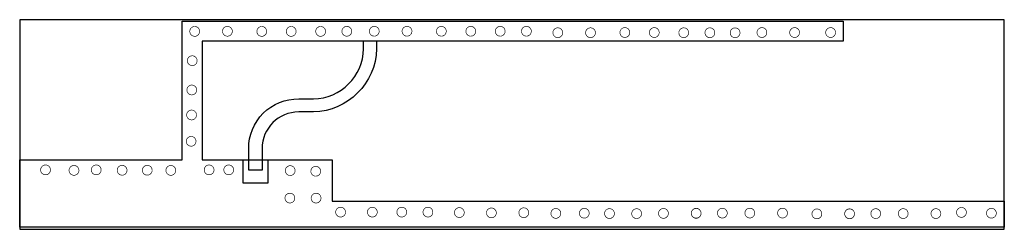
# Model space of a CAD drawing. Extents: x -7.2 to 22.9, y -1.8 to 4.6.
import ezdxf

# ---------------------------------------------------------------- set-up
doc = ezdxf.new("R2010")
doc.units = 0
for name, color, linetype in [('ET_BOTTOM', 69, 'CONTINUOUS'), ('ET_TOP', 12, 'CONTINUOUS'), ('PG_DFA_BOUND_TOP', 254, 'CONTINUOUS'), ('VIAS', 111, 'CONTINUOUS')]:
    doc.layers.add(name, color=color, linetype=linetype)

msp = doc.modelspace()

# ---------------------------------------------------------------- linework, layer by layer
at = {"layer": 'ET_BOTTOM'}
msp.add_lwpolyline([(-7.2, -1.73), (-7.2, 0.32), (-2.23, 0.32), (-2.23, 4.56), (17.97, 4.56), (17.97, 3.95), (-1.62, 3.95), (-1.62, 0.32), (2.35, 0.32), (2.35, -0.94), (22.895, -0.94), (22.895, -1.73)], close=True, dxfattribs=at)
at = {"layer": 'ET_TOP'}
msp.add_lwpolyline([(-7.2, -1.73), (-7.2, 0.32), (-2.23, 0.32), (-2.23, 4.56), (17.97, 4.56), (17.97, 3.95), (3.71, 3.95), (3.71, 3.72, -0.399358), (1.78, 1.79), (1.33, 1.79, 0.412649), (0.21, 0.67), (0.21, 0.01), (-0.2, 0.01), (-0.2, 0.67, -0.417309), (1.33, 2.19), (1.78, 2.19, 0.406861), (3.31, 3.72), (3.31, 3.95), (-1.62, 3.95), (-1.62, 0.32), (-0.375, 0.32), (-0.375, -0.375), (0.395, -0.375), (0.395, 0.32), (2.35, 0.32), (2.35, -0.94), (22.895, -0.94), (22.895, -1.73)], format="xyb", close=True, dxfattribs=at)
at = {"layer": 'PG_DFA_BOUND_TOP'}
msp.add_lwpolyline([(-7.2, 4.61), (-7.2, -1.8), (22.9, -1.8), (22.9, 4.61)], close=True, dxfattribs=at)
at = {"layer": 'VIAS', "const_width": 0.02}
for points in [[(-2, 4.26, -0.94703), (-1.7, 4.26, -1.055933), (-2, 4.26)], [(-1, 4.26, -0.967222), (-0.7, 4.26, -1.033889), (-1, 4.26)], [(0.05, 4.26, -0.94703), (0.35, 4.26, -1.055933), (0.05, 4.26)], [(0.95, 4.26, -0.94703), (1.25, 4.26, -1.055933), (0.95, 4.26)], [(1.85, 4.26, -0.94703), (2.15, 4.26, -1.055933), (1.85, 4.26)], [(2.65, 4.26, -0.967222), (2.95, 4.26, -1.033889), (2.65, 4.26)], [(3.49, 4.26, -0.973146), (3.79, 4.26, -1.027595), (3.49, 4.26)], [(4.49, 4.26, -0.973146), (4.79, 4.26, -1.027595), (4.49, 4.26)], [(5.54, 4.26, -0.973146), (5.84, 4.26, -1.027595), (5.54, 4.26)], [(6.44, 4.26, -0.973146), (6.74, 4.26, -1.027595), (6.44, 4.26)], [(7.34, 4.26, -0.973146), (7.64, 4.26, -1.027595), (7.34, 4.26)], [(8.14, 4.26, -0.973146), (8.44, 4.26, -1.027595), (8.14, 4.26)], [(9.1, 4.21, -1.01095), (9.4, 4.21, -0.989169), (9.1, 4.21)], [(10.1, 4.21, -1.01095), (10.4, 4.21, -0.989169), (10.1, 4.21)], [(11.15, 4.21, -1.049566), (11.45, 4.21, -0.952774), (11.15, 4.21)], [(12.05, 4.21, -1.049566), (12.35, 4.21, -0.952774), (12.05, 4.21)], [(12.95, 4.21, -1.01095), (13.25, 4.21, -0.989169), (12.95, 4.21)], [(13.75, 4.21, -1.01095), (14.05, 4.21, -0.989169), (13.75, 4.21)], [(14.52, 4.21, -1), (14.82, 4.21, -1), (14.52, 4.21)], [(15.34, 4.21, -1.049566), (15.64, 4.21, -0.952775), (15.34, 4.21)], [(16.34, 4.21, -1.049566), (16.64, 4.21, -0.952775), (16.34, 4.21)], [(17.44, 4.21, -1.049566), (17.74, 4.21, -0.952775), (17.44, 4.21)], [(-2.075, 3.36, -0.973146), (-1.775, 3.36, -1.027595), (-2.075, 3.36)], [(-2.09, 2.465, -0.973146), (-1.79, 2.465, -1.027595), (-2.09, 2.465)], [(-2.095, 1.7, -0.973146), (-1.795, 1.7, -1.027595), (-2.095, 1.7)], [(-2.06, 0.78, 0.532876), (-1.82, 0.84, 0.519062), (-1.96, 1.04, 0.31541), (-2.1, 0.94, 0.300385), (-2.06, 0.78)], [(-6.56, 0.01, -1.049566), (-6.26, 0.01, -0.952775), (-6.56, 0.01)], [(-5.69, 0.01, -0.94703), (-5.39, 0.01, -1.055933), (-5.69, 0.01)], [(-5.01, 0.01, -1.049566), (-4.71, 0.01, -0.952775), (-5.01, 0.01)], [(-4.22, 0.01, -0.967222), (-3.92, 0.01, -1.033889), (-4.22, 0.01)], [(-3.45, 0.01, -0.973146), (-3.15, 0.01, -1.027595), (-3.45, 0.01)], [(-2.73, 0.01, -0.94703), (-2.43, 0.01, -1.055933), (-2.73, 0.01)], [(-1.56, 0.01, -1.049566), (-1.26, 0.01, -0.952775), (-1.56, 0.01)], [(-0.96, 0.01, -1.049566), (-0.66, 0.01, -0.952775), (-0.96, 0.01)], [(0.92, 0, -0.967222), (1.22, 0, -1.033889), (0.92, 0)], [(1.7, -0.02, -0.967222), (2, -0.02, -1.033889), (1.7, -0.02)], [(0.91, -0.84, -0.967222), (1.21, -0.84, -1.033889), (0.91, -0.84)], [(1.71, -0.84, -0.967222), (2.01, -0.84, -1.033889), (1.71, -0.84)], [(2.46, -1.27, -0.973146), (2.76, -1.27, -1.027595), (2.46, -1.27)], [(3.43, -1.27, -0.973146), (3.73, -1.27, -1.027595), (3.43, -1.27)], [(4.33, -1.27, -0.973146), (4.63, -1.27, -1.027595), (4.33, -1.27)], [(5.13, -1.27, -0.973146), (5.43, -1.27, -1.027595), (5.13, -1.27)], [(6.09, -1.29, -1.01095), (6.39, -1.29, -0.989169), (6.09, -1.29)], [(7.07, -1.3, -1.01095), (7.37, -1.3, -0.989169), (7.07, -1.3)], [(8.06, -1.3, -1.049566), (8.36, -1.3, -0.952774), (8.06, -1.3)], [(9.04, -1.32, -1.049566), (9.34, -1.32, -0.952774), (9.04, -1.32)], [(9.91, -1.31, -1.01095), (10.21, -1.31, -0.989169), (9.91, -1.31)], [(10.68, -1.32, -1.01095), (10.98, -1.32, -0.989169), (10.68, -1.32)], [(11.51, -1.32, -1), (11.81, -1.32, -1), (11.51, -1.32)], [(12.33, -1.32, -1.049566), (12.63, -1.32, -0.952775), (12.33, -1.32)], [(13.33, -1.3, -0.94703), (13.63, -1.3, -1.055933), (13.33, -1.3)], [(13.33, -1.32, -1.049566), (13.63, -1.32, -0.952775), (13.33, -1.32)], [(14.13, -1.3, -0.967222), (14.43, -1.3, -1.033889), (14.13, -1.3)], [(14.97, -1.3, -0.973146), (15.27, -1.3, -1.027595), (14.97, -1.3)], [(15.97, -1.3, -0.973146), (16.27, -1.3, -1.027595), (15.97, -1.3)], [(17.02, -1.335, -1.049566), (17.32, -1.335, -0.952775), (17.02, -1.335)], [(18.02, -1.315, -0.94703), (18.32, -1.315, -1.055933), (18.02, -1.315)], [(18.02, -1.335, -1.049566), (18.32, -1.335, -0.952775), (18.02, -1.335)], [(18.82, -1.315, -0.967222), (19.12, -1.315, -1.033889), (18.82, -1.315)], [(19.66, -1.315, -0.973146), (19.96, -1.315, -1.027595), (19.66, -1.315)], [(20.66, -1.315, -0.973146), (20.96, -1.315, -1.027595), (20.66, -1.315)], [(21.44, -1.29, -1.049566), (21.74, -1.29, -0.952775), (21.44, -1.29)], [(22.355, -1.315, -1.049566), (22.655, -1.315, -0.952775), (22.355, -1.315)]]:
    msp.add_lwpolyline(points, format="xyb", dxfattribs=at)

doc.saveas('drawing.dxf')
